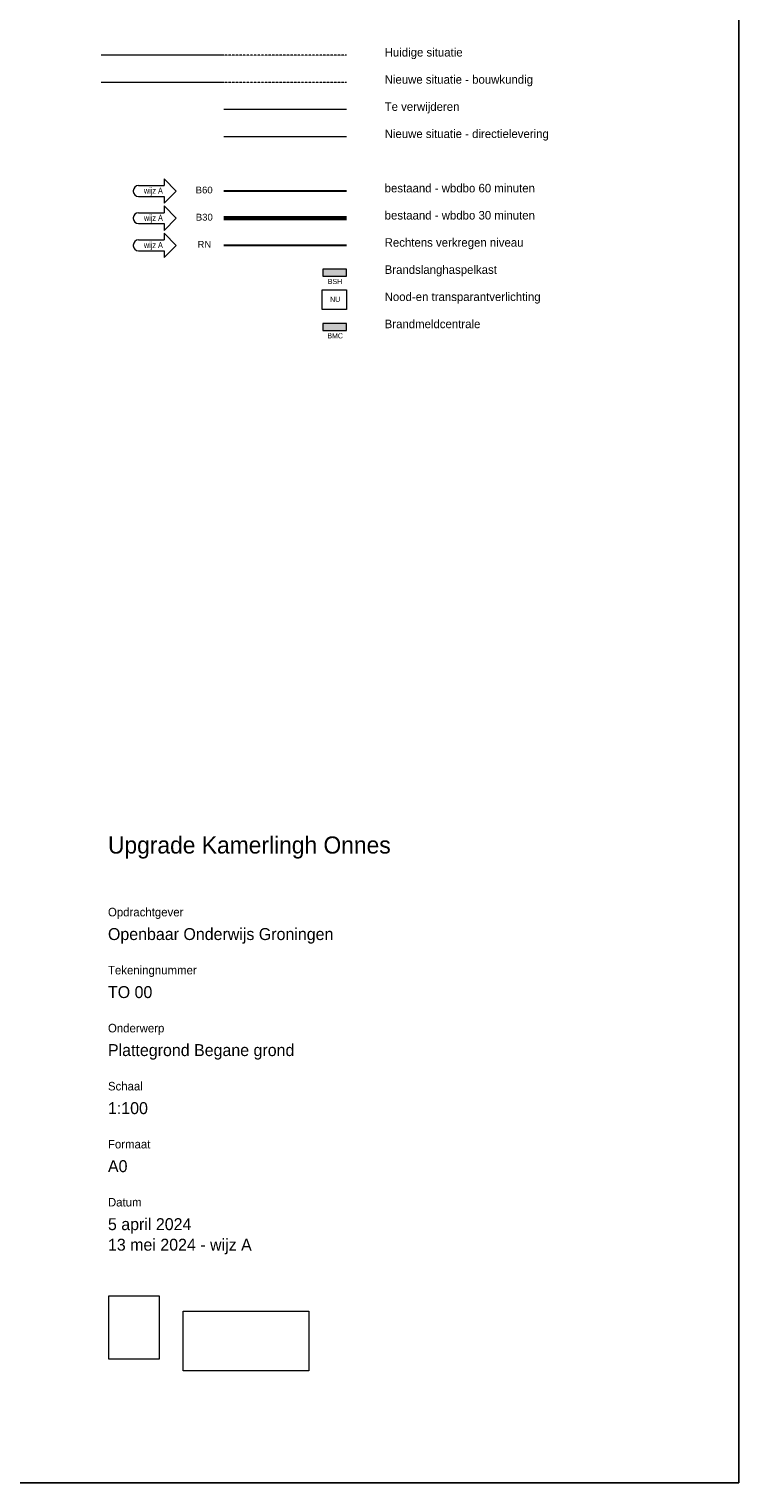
# Model space of a CAD drawing. Header units: millimetres. Extents: x 73705 to 433105, y 109410 to 279410.
# Tile 46 of 90: x 172696 to 193505, y 194410 to 237010. Entities that reach past the tile are written whole.
import ezdxf

# ---------------------------------------------------------------- set-up
doc = ezdxf.new("R2010")
doc.units = ezdxf.units.MM
for name, pattern in [('Aligning Line', [3.2004, 1.6002, -1.6002]), ('brand  WBDBO 30 min', [11, 4, -1, 2, -1, 2, -1]), ('Overhead', [2.5, 1.5, -1]), ('Stippel', [1.53, 1, -0.53])]:
    doc.linetypes.add(name, pattern=pattern)
for name, color, linetype, lineweight in [('A-DETL', 90, 'Continuous', 9), ('A-DETL-DEMO', 6, 'Stippel', 9), ('A-DETL-GENF', 92, 'Continuous', 9), ('A-FLOR-OVHD', 1, 'Overhead', 9), ('G-ANNO-REFR', 1, 'Aligning Line', 9), ('G-ANNO-TEXT', 231, 'Continuous', 9)]:
    doc.layers.add(name, color=color, linetype=linetype, lineweight=lineweight)
doc.styles.add('Arial Narrow', font='ARIALN.TTF', dxfattribs={"width": 0.9, "height": 180})
doc.styles.add('Arial Narrow_1', font='ARIALN.TTF', dxfattribs={"height": 150})
doc.styles.add('Arial Narrow_B_1', font='ARIALN.TTF', dxfattribs={"height": 150})
doc.styles.add('Arial_2', font='arial.ttf', dxfattribs={"height": 200})
doc.styles.add('Montserrat', font='Montserrat-Regular.ttf', dxfattribs={"height": 250})
doc.styles.add('Montserrat Medium', font='txt', dxfattribs={"height": 500})
doc.styles.add('Montserrat_1', font='Montserrat-Regular.ttf', dxfattribs={"height": 350})
picture_1 = doc.add_image_def('image1.jpg', size_in_pixel=(2000, 2524))
picture_2 = doc.add_image_def('image2.jpg', size_in_pixel=(472, 225))

msp = doc.modelspace()

# ---------------------------------------------------------------- hatches: boundary and pattern name
at = {"layer": 'A-DETL-GENF'}
for color, points in [(254, [(182004.3, 229773.8), (182004.3, 229978.8), (181304.3, 229978.8), (181304.8, 229773.8)]), (7, [(182004.8, 228181.9), (182004.8, 228386.9), (181304.8, 228386.9), (181304.8, 228181.9)])]:
    msp.add_hatch(color=color, dxfattribs=at).paths.add_polyline_path(points)

# ---------------------------------------------------------------- linework, layer by layer
at = {"layer": 'A-DETL'}
for p, q in [((193504.8, 279410.2), (193504.8, 194410.2)), ((193504.8, 194410.2), (193504.8, 279410.2)), ((178404.3, 236244.2), (174804.3, 236244.2)), ((178404.3, 235448.2), (174804.3, 235448.2)), ((182004.3, 233856.3), (178404.3, 233856.3)), ((176651.4, 232624.3), (176651.4, 232424.3)), ((177011.4, 232264.3), (176651.4, 232624.3)), ((175751.4, 232274.3), (175751.4, 232254.3)), ((175901.4, 232424.3), (176651.4, 232424.3)), ((177011.4, 232264.3), (176651.4, 231904.3)), ((175901.4, 232104.3), (176651.4, 232104.3)), ((176651.4, 232104.3), (176651.4, 231904.3)), ((176651.4, 231828.3), (176651.4, 231628.3)), ((177011.4, 231468.3), (176651.4, 231828.3)), ((175751.4, 231478.3), (175751.4, 231458.3)), ((175901.4, 231628.3), (176651.4, 231628.3)), ((177011.4, 231468.3), (176651.4, 231108.3)), ((175901.4, 231308.3), (176651.4, 231308.3)), ((176651.4, 231308.3), (176651.4, 231108.3)), ((176651.4, 231032.3), (176651.4, 230832.3)), ((177011.4, 230672.3), (176651.4, 231032.3)), ((175751.4, 230682.3), (175751.4, 230662.3)), ((175901.4, 230832.3), (176651.4, 230832.3)), ((175901.4, 230512.3), (176651.4, 230512.3)), ((177011.4, 230672.3), (176651.4, 230312.3)), ((176651.4, 230512.3), (176651.4, 230312.3)), ((181304.3, 229978.8), (181304.3, 229773.8)), ((182004.3, 229978.8), (181304.3, 229978.8)), ((181304.3, 229773.8), (182004.3, 229773.8)), ((182004.3, 229773.8), (182004.3, 229978.8)), ((181289.5, 229370.4), (182004.3, 229370.4)), ((181289.5, 228790.3), (181289.5, 229370.4)), ((182004.3, 229370.4), (182004.3, 228790.3)), ((182004.3, 228790.3), (181289.5, 228790.3)), ((181304.8, 228386.9), (181304.8, 228181.9)), ((182004.8, 228386.9), (181304.8, 228386.9)), ((182004.8, 228181.9), (182004.8, 228386.9)), ((181304.8, 228181.9), (182004.8, 228181.9)), ((193504.8, 194410.2), (73704.8, 194410.2)), ((73704.8, 194410.2), (193504.8, 194410.2))]:
    msp.add_line(p, q, dxfattribs=at)
at = {"layer": 'A-DETL', "linetype": 'Overhead'}
msp.add_line((182004.3, 235448.2), (178404.3, 235448.2), dxfattribs=at)
at = {"layer": 'A-DETL', "linetype": 'brand  WBDBO 30 min', "lineweight": 30}
for p, q in [((182004.3, 232264.3), (178404.3, 232264.3)), ((182004.3, 232264.3), (178404.3, 232264.3)), ((182004.3, 230672.3), (178404.3, 230672.3)), ((182004.3, 230672.3), (178404.3, 230672.3))]:
    msp.add_line(p, q, dxfattribs=at)
at = {"layer": 'A-DETL', "linetype": 'brand  WBDBO 30 min', "lineweight": 60}
msp.add_line((182004.3, 231468.3), (178404.3, 231468.3), dxfattribs=at)
msp.add_line((182004.3, 231468.3), (178404.3, 231468.3), dxfattribs=at)
at = {"layer": 'A-DETL'}
for centre, start, end in [((175901.4, 232274.3), 90, 180), ((175901.4, 232254.3), 180, 270), ((175901.4, 231478.3), 90, 180), ((175901.4, 231458.3), 180, 270), ((175901.4, 230682.3), 90, 180), ((175901.4, 230662.3), 180, 270)]:
    msp.add_arc(centre, 150, start, end, dxfattribs=at)
at = {"layer": 'A-DETL-DEMO'}
msp.add_line((182004.3, 234652.3), (178404.3, 234652.3), dxfattribs=at)
at = {"layer": 'A-FLOR-OVHD'}
msp.add_line((182004.3, 236244.2), (178404.3, 236244.2), dxfattribs=at)

# ---------------------------------------------------------------- texts
at = {"layer": 'G-ANNO-TEXT', "color": 7, "attachment_point": 1}
for s, insert, char_height, width, style in [('Huidige situatie', (183119.5, 236454.7), 250, 3383.121, 'Montserrat'), ('Nieuwe situatie - bouwkundig', (183119.5, 235658.7), 250, 6453.584, 'Montserrat'), ('Te verwijderen', (183119.5, 234862.7), 250, 3134.598, 'Montserrat'), ('Nieuwe situatie - directielevering', (183119.5, 234066.7), 250, 7038.816, 'Montserrat'), ('wijz A', (176063.4, 232363.6), 180, 570, 'Arial Narrow'), ('B60', (177580.2, 232393.6), 200, 617.299, 'Arial_2'), ('B60', (177580.2, 232393.6), 200, 617.299, 'Arial_2'), ('bestaand - wbdbo 60 minuten', (183119.5, 232474.7), 250, 6517.719, 'Montserrat'), ('bestaand - wbdbo 60 minuten', (183119.5, 232474.7), 250, 6517.719, 'Montserrat'), ('wijz A', (176063.4, 231567.6), 180, 570, 'Arial Narrow'), ('B30', (177583.8, 231597.6), 200, 617.299, 'Arial_2'), ('B30', (177583.8, 231597.6), 200, 617.299, 'Arial_2'), ('bestaand - wbdbo 30 minuten', (183119.5, 231678.7), 250, 6501.686, 'Montserrat'), ('bestaand - wbdbo 30 minuten', (183119.5, 231678.7), 250, 6501.686, 'Montserrat'), ('Rechtens verkregen niveau', (183119.5, 230882.8), 250, 5844.302, 'Montserrat'), ('wijz A', (176063.4, 230771.6), 180, 570, 'Arial Narrow'), ('RN', (177633.4, 230801.6), 200, 497.046, 'Arial_2'), ('RN', (177633.4, 230801.6), 200, 497.046, 'Arial_2'), ('Brandslanghaspelkast', (183119.5, 230086.8), 250, 4754.007, 'Montserrat'), ('Nood-en transparantverlichting', (183119.5, 229290.8), 250, 6766.242, 'Montserrat'), ('Brandmeldcentrale', (183119.5, 228494.8), 250, 4168.775, 'Montserrat'), ('Upgrade Kamerlingh Onnes', (175008.4, 213351.8), 500, 12498.308, 'Montserrat Medium'), ('Opdrachtgever', (175008.4, 211261), 250, 3254.851, 'Montserrat'), ('Openbaar Onderwijs Groningen', (175008.4, 210667.2), 350, 9676.368, 'Montserrat_1'), ('Tekeningnummer', (175008.4, 209561), 250, 3888.184, 'Montserrat'), ('TO 00', (175008.4, 208967.2), 350, 1811.814, 'Montserrat_1'), ('Onderwerp', (175008.4, 207861), 250, 2445.147, 'Montserrat'), ('Plattegrond Begane grond', (175008.4, 207267.2), 350, 8145.145, 'Montserrat_1'), ('Schaal', (175008.4, 206161), 250, 1402.953, 'Montserrat'), ('1:100', (175008.4, 205567.2), 350, 1362.869, 'Montserrat_1'), ('Formaat', (175008.4, 204461), 250, 1827.848, 'Montserrat'), ('A0', (175008.4, 203867.2), 350, 833.755, 'Montserrat_1'), ('Datum', (175008.4, 202761), 250, 1515.189, 'Montserrat'), ('5 april 2024', (175008.4, 202167.2), 350, 3471.307, 'Montserrat_1'), ('13 mei 2024 - wijz A', (175008.4, 201565.3), 350, 5836.285, 'Montserrat_1')]:
    msp.add_mtext(s, dxfattribs=dict(at, insert=insert, char_height=char_height, width=width, style=style))
at = {"layer": 'G-ANNO-TEXT', "color": 92, "char_height": 150, "attachment_point": 1}
for s, insert, width, style in [('BSH', (181452, 229688.9), 440.928, 'Arial Narrow_1'), ('NU', (181520.9, 229164.8), 304.641, 'Arial Narrow_B_1'), ('BMC', (181439.3, 228096.9), 472.996, 'Arial Narrow_1')]:
    msp.add_mtext(s, dxfattribs=dict(at, insert=insert, width=width, style=style))

# ---------------------------------------------------------------- pictures from other files: only their frames are drawn
at = {"layer": 'G-ANNO-REFR'}
image = msp.add_image(picture_1, insert=(175038.1, 198038.4), size_in_units=(1470.2, 1855.4), dxfattribs=at)
image.dxf.flags = 7
image = msp.add_image(picture_2, insert=(177217.1, 197690.9), size_in_units=(3676.9, 1752.8), dxfattribs=at)
image.dxf.flags = 7

doc.saveas('drawing.dxf')
